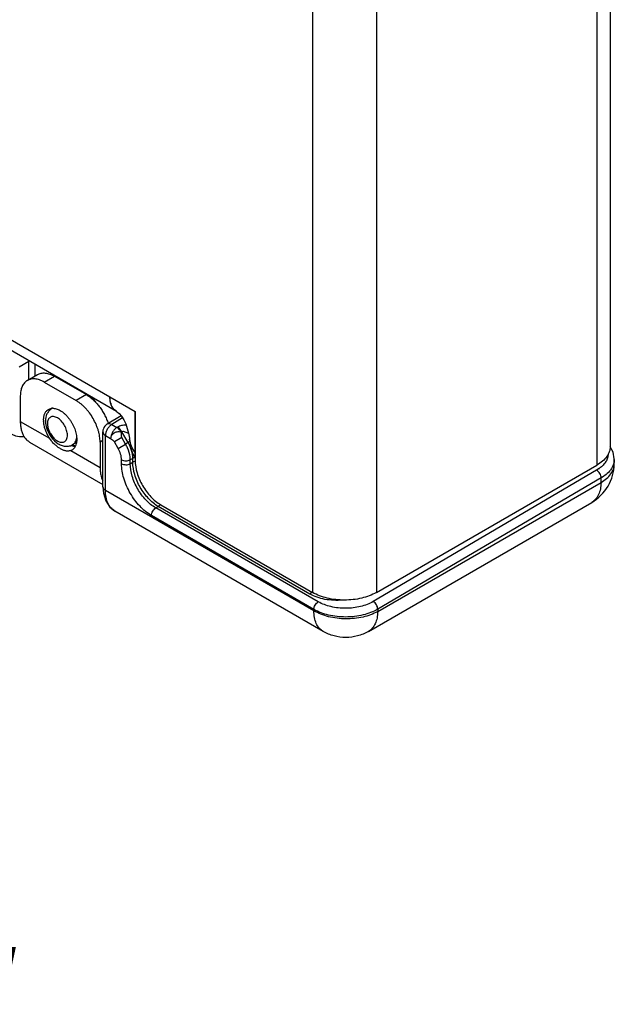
# Model space of a CAD drawing. Header units: inches. Extents: x 0 to 22, y 0 to 17.
# Tile 43 of 59: x 18.9 to 20.3, y 10.5 to 12.7. Entities that reach past the tile are written whole.
import ezdxf

# ---------------------------------------------------------------- set-up
doc = ezdxf.new("R2010")
doc.units = ezdxf.units.IN
doc.header["$LTSCALE"] = 1.21
doc.header["$MEASUREMENT"] = 0
doc.layers.get('0').update_dxf_attribs({"linetype": 'CONTINUOUS'})
for name, color, linetype in [('02___PRT_ALL_AXES', 7, 'CONTINUOUS'), ('03___PRT_ALL_CURVES', 7, 'CONTINUOUS'), ('DETAIL', 7, 'CONTINUOUS'), ('FEATURES', 7, 'CONTINUOUS')]:
    doc.layers.add(name, color=color, linetype=linetype)
doc.styles.get("Standard").update_dxf_attribs({"font": 'txt', "width": 0.8})

msp = doc.modelspace()

# ---------------------------------------------------------------- linework, layer by layer
at = {"color": 3, "linetype": 'CONTINUOUS'}
for p, q in [((19.5907, 14.0218), (19.5907, 11.4263)), ((19.7322, 14.0218), (19.7322, 11.4263)), ((20.2504, 12.746), (20.2504, 11.7494)), ((20.2211, 12.7242), (20.2211, 11.7086)), ((17.8018, 12.6331), (19.1976, 11.8272)), ((19.1562, 11.8274), (17.8162, 12.6011)), ((19.1976, 11.8272), (19.1976, 11.7186)), ((19.7322, 11.4263), (20.2211, 11.7086)), ((19.2542, 11.6206), (19.5907, 11.4263))]:
    msp.add_line(p, q, dxfattribs=at)
at = {"color": 7, "linetype": 'CONTINUOUS'}
for p, q in [((18.9403, 11.9257), (18.9618, 11.9383)), ((18.9628, 11.9391), (18.9618, 11.9386)), ((18.9631, 11.9389), (18.9618, 11.9383)), ((18.9618, 11.8977), (18.9618, 11.9383)), ((18.9758, 11.9058), (18.9758, 11.9315)), ((19.0139, 11.8341), (19.0124, 11.8332)), ((19.1663, 11.8177), (19.1357, 11.7991)), ((19.1698, 11.8128), (19.1458, 11.7982)), ((19.1458, 11.7982), (19.1571, 11.7917)), ((19.126, 11.6606), (19.126, 11.782)), ((19.1584, 11.7924), (19.1571, 11.7917)), ((19.1684, 11.7819), (19.1671, 11.7811)), ((19.1821, 11.7582), (19.1684, 11.7819)), ((19.0675, 11.7581), (19.0586, 11.7532)), ((19.1319, 11.7738), (19.1432, 11.7673)), ((19.1319, 11.6524), (19.1319, 11.7738)), ((19.168, 11.7695), (19.1515, 11.76)), ((19.1599, 11.7454), (19.1515, 11.76)), ((19.1599, 11.7454), (19.1764, 11.7549)), ((19.1764, 11.7549), (19.168, 11.7695)), ((19.1821, 11.7582), (19.1764, 11.7549)), ((19.1858, 11.7603), (19.1821, 11.7582)), ((19.0565, 11.7516), (19.0611, 11.75)), ((19.0609, 11.7521), (19.0587, 11.7532)), ((19.0652, 11.7508), (19.0609, 11.7521)), ((19.0611, 11.75), (19.0646, 11.7493)), ((19.1674, 11.7115), (19.1674, 11.7202)), ((19.1924, 11.7233), (19.1867, 11.7201)), ((19.1867, 11.7114), (19.1867, 11.7201)), ((19.1867, 11.7114), (19.1924, 11.7147)), ((19.1924, 11.7147), (19.1924, 11.7233)), ((20.2594, 11.7108), (20.2595, 11.7208)), ((20.2594, 11.7108), (20.2594, 11.7108)), ((20.2204, 11.697), (19.7254, 11.4062)), ((20.226, 11.7006), (20.2204, 11.697)), ((19.7351, 11.3843), (20.2301, 11.6701)), ((20.2303, 11.68), (19.7352, 11.3892)), ((20.2301, 11.6701), (20.2303, 11.68)), ((19.5937, 11.3858), (19.1319, 11.6524)), ((19.7144, 11.34), (20.2094, 11.6258)), ((19.6144, 11.34), (19.1524, 11.6067)), ((19.2434, 11.6135), (19.2489, 11.6167)), ((19.6034, 11.4056), (19.2434, 11.6135)), ((19.5847, 11.4228), (19.2489, 11.6167)), ((19.5938, 11.3888), (19.2337, 11.5967)), ((19.5938, 11.3888), (19.5937, 11.3858)), ((19.7352, 11.3892), (19.7351, 11.3843))]:
    msp.add_line(p, q, dxfattribs=at)
at = {"color": 3, "linetype": 'CONTINUOUS'}
for points in [[(19.1562, 11.8274), (19.1584, 11.8259), (19.1624, 11.8223), (19.1672, 11.8168), (19.1722, 11.809), (19.1767, 11.7995), (19.1802, 11.7894), (19.1829, 11.7789), (19.185, 11.7677), (19.1853, 11.7657)], [(19.1853, 11.7657), (19.1866, 11.7569), (19.1868, 11.7551)]]:
    msp.add_lwpolyline(points, dxfattribs=at)
at = {"color": 7, "linetype": 'CONTINUOUS'}
for points in [[(20.2595, 11.7207), (20.2595, 11.7226), (20.2568, 11.7367), (20.2502, 11.7486)], [(19.126, 11.6606), (19.1273, 11.6459), (19.1325, 11.629), (19.1416, 11.6154), (19.1524, 11.6067)]]:
    msp.add_lwpolyline(points, dxfattribs=at)
for centre, radius, start, end in [((19.0019, 11.9384), 0.0401, 178.3216, 180.1501), ((19.0373, 11.8623), 0.0365, 96.4748, 100.1443), ((19.0452, 11.8594), 0.0336, 95.8955, 97.7229), ((18.9895, 11.7681), 0.1429, 37.1876, 41.1355), ((18.9772, 11.76), 0.1594, 33.5789, 38.2271), ((19.0204, 11.82), 0.0154, 114.4073, 121.2446), ((19.0566, 11.8078), 0.0578, 192.7873, 193.419), ((19.0572, 11.8079), 0.0584, 193.4193, 194.2143), ((19.146, 11.782), 0.02, 141.1167, 180.0124), ((19.1017, 11.7119), 0.0862, 23.5221, 29.9233), ((19.0746, 11.795), 0.0471, 246.0539, 247.3935), ((20.1594, 11.7124), 0.1, 300.0015, 359.124), ((20.1858, 11.7571), 0.0694, 305.4218, 306.3992)]:
    msp.add_arc(centre, radius, start, end, dxfattribs=at)
at = {"color": 3, "linetype": 'CONTINUOUS'}
msp.add_arc((19.1819, 11.8559), 0.0399, 194.9415, 200.7054, dxfattribs=at)
at = {"color": 7, "linetype": 'CONTINUOUS'}
msp.add_ellipse((18.976, 11.8625), major_axis=(0.0507, 0.0862), ratio=0.582437, start_param=-3.922731, end_param=-2.699542, dxfattribs=at)
at = {"color": 3, "linetype": 'CONTINUOUS'}
for points, knots in [([(19.1562, 11.8274), (19.1539, 11.8287), (19.1496, 11.8324), (19.145, 11.8399), (19.1423, 11.8491), (19.1417, 11.8559), (19.1417, 11.8594)], [0, 0, 0, 0, 0.217772, 0.450952, 0.71022, 1, 1, 1, 1]), ([(19.1434, 11.8456), (19.1431, 11.8467), (19.1421, 11.8512), (19.1417, 11.8559), (19.1417, 11.8594)], [0, 0, 0, 0, 0.236857, 1, 1, 1, 1]), ([(19.1484, 11.8346), (19.148, 11.8352), (19.1465, 11.8374), (19.1454, 11.8399), (19.1446, 11.8418)], [0, 0, 0, 0, 0.241717, 1, 1, 1, 1]), ([(19.1976, 11.7361), (19.1942, 11.7403), (19.1888, 11.7499), (19.1862, 11.7604), (19.1853, 11.7657)], [0, 0, 0, 0, 0.502043, 1, 1, 1, 1]), ([(19.1976, 11.7259), (19.1945, 11.7301), (19.1897, 11.7396), (19.1875, 11.7499), (19.1868, 11.7551)], [0, 0, 0, 0, 0.499465, 1, 1, 1, 1]), ([(20.2504, 11.7494), (20.2504, 11.7456), (20.249, 11.7376), (20.2429, 11.7266), (20.2334, 11.7166), (20.2255, 11.7111), (20.2211, 11.7086)], [0, 0, 0, 0, 0.217789, 0.450919, 0.710319, 1, 1, 1, 1]), ([(19.1976, 11.7186), (19.1976, 11.7093), (19.2011, 11.6897), (19.2132, 11.6623), (19.2309, 11.638), (19.2461, 11.6252), (19.2542, 11.6206)], [0, 0, 0, 0, 0.237232, 0.499994, 0.762759, 1, 1, 1, 1]), ([(19.7322, 11.4263), (19.7221, 11.4205), (19.6988, 11.412), (19.6614, 11.408), (19.6241, 11.412), (19.6008, 11.4205), (19.5907, 11.4263)], [0, 0, 0, 0, 0.237238, 0.5, 0.762762, 1, 1, 1, 1])]:
    msp.add_open_spline(points, degree=3, knots=knots, dxfattribs=at)
at = {"color": 7, "linetype": 'CONTINUOUS'}
for points, knots in [([(19.0124, 11.8332), (19.0102, 11.8319), (19.0062, 11.8285), (19.0004, 11.8196), (18.9989, 11.8115), (18.9989, 11.8062)], [0, 0, 0, 0, 0.248484, 0.496634, 1, 1, 1, 1]), ([(18.9989, 11.8062), (18.9989, 11.8053), (18.9991, 11.8015), (18.9996, 11.7978), (19.0003, 11.795)], [0, 0, 0, 0, 0.243915, 1, 1, 1, 1]), ([(19.0475, 11.7746), (19.0475, 11.7783), (19.0461, 11.7859), (19.0414, 11.7966), (19.0345, 11.8061), (19.0273, 11.8121), (19.0213, 11.8149), (19.0171, 11.816), (19.0132, 11.8159), (19.0097, 11.8146), (19.0068, 11.8122), (19.004, 11.8075), (19.0033, 11.8031), (19.0033, 11.8001)], [0, 0, 0, 0, 0.138346, 0.291579, 0.444828, 0.583166, 0.64366, 0.697777, 0.74645, 0.791907, 0.837364, 0.886024, 1, 1, 1, 1]), ([(19.0033, 11.8001), (19.0033, 11.7972), (19.0042, 11.7911), (19.0075, 11.7822), (19.0124, 11.7738), (19.0186, 11.7667), (19.0254, 11.7615), (19.0324, 11.7587), (19.039, 11.7588), (19.0425, 11.7612), (19.0438, 11.7626)], [0, 0, 0, 0, 0.132701, 0.27913, 0.43023, 0.575893, 0.707213, 0.818903, 0.912639, 1, 1, 1, 1]), ([(19.1458, 11.7982), (19.1438, 11.797), (19.1401, 11.7938), (19.1357, 11.7878), (19.1327, 11.781), (19.1319, 11.7761), (19.1319, 11.7738)], [0, 0, 0, 0, 0.238308, 0.501085, 0.763267, 1, 1, 1, 1]), ([(19.1458, 11.7982), (19.1441, 11.7991), (19.1407, 11.8005), (19.137, 11.7999), (19.1357, 11.7991)], [0, 0, 0, 0, 0.552963, 1, 1, 1, 1]), ([(19.0006, 11.7936), (19.0023, 11.7867), (19.0082, 11.7737), (19.0198, 11.7604), (19.0312, 11.7532), (19.0404, 11.7501), (19.0499, 11.7497), (19.0559, 11.7517), (19.0586, 11.7532)], [0, 0, 0, 0, 0.265645, 0.526848, 0.649683, 0.767771, 0.883918, 1, 1, 1, 1]), ([(19.126, 11.782), (19.126, 11.7804), (19.1274, 11.777), (19.1302, 11.7748), (19.1319, 11.7738)], [0, 0, 0, 0, 0.449192, 1, 1, 1, 1]), ([(19.1571, 11.7917), (19.1551, 11.7905), (19.1514, 11.7873), (19.147, 11.7812), (19.1441, 11.7744), (19.1432, 11.7696), (19.1432, 11.7673)], [0, 0, 0, 0, 0.238326, 0.501098, 0.763273, 1, 1, 1, 1]), ([(19.1671, 11.7811), (19.1658, 11.7812), (19.1632, 11.7819), (19.1591, 11.7822), (19.155, 11.7812), (19.15, 11.779), (19.1451, 11.7747), (19.1432, 11.7697), (19.1432, 11.7673)], [0, 0, 0, 0, 0.12455, 0.255871, 0.38993, 0.523539, 0.774946, 1, 1, 1, 1]), ([(19.1671, 11.7811), (19.1664, 11.7822), (19.1638, 11.7863), (19.1602, 11.7899), (19.1571, 11.7917)], [0, 0, 0, 0, 0.267287, 1, 1, 1, 1]), ([(19.1776, 11.797), (19.1741, 11.7969), (19.1675, 11.7962), (19.1611, 11.794), (19.1584, 11.7924)], [0, 0, 0, 0, 0.523119, 1, 1, 1, 1]), ([(19.1684, 11.7819), (19.1677, 11.783), (19.165, 11.787), (19.1615, 11.7906), (19.1584, 11.7924)], [0, 0, 0, 0, 0.267282, 1, 1, 1, 1]), ([(19.1671, 11.7811), (19.1669, 11.7792), (19.1662, 11.7753), (19.167, 11.7712), (19.168, 11.7695)], [0, 0, 0, 0, 0.496868, 1, 1, 1, 1]), ([(19.1831, 11.7781), (19.1808, 11.7795), (19.1772, 11.7814), (19.1721, 11.7827), (19.1694, 11.7825), (19.1684, 11.7819)], [0, 0, 0, 0, 0.514212, 0.768789, 1, 1, 1, 1]), ([(19.0438, 11.7626), (19.0444, 11.7633), (19.0468, 11.7669), (19.0475, 11.7713), (19.0475, 11.7746)], [0, 0, 0, 0, 0.222465, 1, 1, 1, 1]), ([(19.0586, 11.7532), (19.0612, 11.7546), (19.0659, 11.7595), (19.0677, 11.7658), (19.0681, 11.7692)], [0, 0, 0, 0, 0.461577, 1, 1, 1, 1]), ([(19.1432, 11.7673), (19.1447, 11.7664), (19.1479, 11.7644), (19.1505, 11.7617), (19.1515, 11.76)], [0, 0, 0, 0, 0.485631, 1, 1, 1, 1]), ([(19.1924, 11.7233), (19.1924, 11.7291), (19.1903, 11.7413), (19.1853, 11.7526), (19.1821, 11.7582)], [0, 0, 0, 0, 0.474529, 1, 1, 1, 1]), ([(19.1674, 11.7202), (19.1674, 11.7244), (19.1658, 11.7332), (19.1622, 11.7414), (19.1599, 11.7454)], [0, 0, 0, 0, 0.474421, 1, 1, 1, 1]), ([(19.1867, 11.7201), (19.1867, 11.7222), (19.1861, 11.7312), (19.1835, 11.74), (19.1807, 11.7463)], [0, 0, 0, 0, 0.231107, 1, 1, 1, 1]), ([(20.2457, 11.7328), (20.2457, 11.73), (20.2449, 11.7241), (20.2411, 11.7157), (20.235, 11.7079), (20.2298, 11.7034), (20.227, 11.7013)], [0, 0, 0, 0, 0.224483, 0.460696, 0.71756, 1, 1, 1, 1]), ([(19.1674, 11.7202), (19.1703, 11.7185), (19.1771, 11.7172), (19.1838, 11.7185), (19.1867, 11.7201)], [0, 0, 0, 0, 0.498873, 1, 1, 1, 1]), ([(19.1674, 11.7115), (19.1703, 11.7099), (19.1771, 11.7086), (19.1838, 11.7098), (19.1867, 11.7114)], [0, 0, 0, 0, 0.498873, 1, 1, 1, 1]), ([(19.2337, 11.5967), (19.2243, 11.6021), (19.2065, 11.6171), (19.1857, 11.6455), (19.1715, 11.6778), (19.1674, 11.7007), (19.1674, 11.7115)], [0, 0, 0, 0, 0.237183, 0.499994, 0.762811, 1, 1, 1, 1]), ([(19.2434, 11.6135), (19.2353, 11.6181), (19.2201, 11.6309), (19.2023, 11.6551), (19.1902, 11.6826), (19.1867, 11.7022), (19.1867, 11.7114)], [0, 0, 0, 0, 0.237316, 0.500087, 0.762814, 1, 1, 1, 1]), ([(19.1975, 11.7251), (19.1971, 11.725), (19.1953, 11.7246), (19.1936, 11.724), (19.1924, 11.7233)], [0, 0, 0, 0, 0.264764, 1, 1, 1, 1]), ([(19.1978, 11.7165), (19.1973, 11.7164), (19.1954, 11.716), (19.1936, 11.7154), (19.1924, 11.7147)], [0, 0, 0, 0, 0.265022, 1, 1, 1, 1]), ([(19.2489, 11.6167), (19.2409, 11.6213), (19.2258, 11.6341), (19.2081, 11.6584), (19.1959, 11.6859), (19.1925, 11.7054), (19.1924, 11.7147)], [0, 0, 0, 0, 0.237037, 0.499901, 0.76282, 1, 1, 1, 1]), ([(20.2301, 11.6701), (20.2345, 11.6726), (20.2424, 11.6781), (20.2518, 11.688), (20.2579, 11.6991), (20.2593, 11.707), (20.2594, 11.7108)], [0, 0, 0, 0, 0.287779, 0.54649, 0.78047, 1, 1, 1, 1]), ([(20.2584, 11.7125), (20.2582, 11.7117), (20.2573, 11.7088), (20.2561, 11.706), (20.255, 11.7039)], [0, 0, 0, 0, 0.245006, 1, 1, 1, 1]), ([(20.2303, 11.68), (20.2303, 11.6833), (20.228, 11.69), (20.2234, 11.6953), (20.2204, 11.697)], [0, 0, 0, 0, 0.498263, 1, 1, 1, 1]), ([(20.255, 11.7039), (20.2538, 11.7016), (20.2474, 11.6919), (20.238, 11.6845), (20.2303, 11.68)], [0, 0, 0, 0, 0.226591, 1, 1, 1, 1]), ([(20.2301, 11.6701), (20.23, 11.6652), (20.2292, 11.6559), (20.2252, 11.6431), (20.2187, 11.6327), (20.2126, 11.6276), (20.2094, 11.6258)], [0, 0, 0, 0, 0.28876, 0.547686, 0.781254, 1, 1, 1, 1]), ([(19.126, 11.6606), (19.126, 11.659), (19.1274, 11.6555), (19.1302, 11.6534), (19.1319, 11.6524)], [0, 0, 0, 0, 0.449251, 1, 1, 1, 1]), ([(19.1524, 11.6067), (19.1492, 11.6086), (19.143, 11.6138), (19.1365, 11.6245), (19.1327, 11.6377), (19.1319, 11.6473), (19.1319, 11.6524)], [0, 0, 0, 0, 0.21713, 0.450151, 0.709663, 1, 1, 1, 1]), ([(19.2337, 11.5967), (19.2337, 11.6), (19.236, 11.6066), (19.2405, 11.6118), (19.2434, 11.6135)], [0, 0, 0, 0, 0.499427, 1, 1, 1, 1]), ([(19.2537, 11.6209), (19.2533, 11.6205), (19.2519, 11.6189), (19.2503, 11.6175), (19.2489, 11.6167)], [0, 0, 0, 0, 0.266031, 1, 1, 1, 1]), ([(19.5894, 11.427), (19.589, 11.4265), (19.5876, 11.425), (19.586, 11.4236), (19.5847, 11.4228)], [0, 0, 0, 0, 0.265967, 1, 1, 1, 1]), ([(19.6574, 11.4095), (19.6444, 11.4082), (19.6192, 11.4091), (19.5949, 11.4169), (19.5847, 11.4228)], [0, 0, 0, 0, 0.524713, 1, 1, 1, 1]), ([(19.5938, 11.3888), (19.5938, 11.3921), (19.596, 11.3987), (19.6006, 11.404), (19.6034, 11.4056)], [0, 0, 0, 0, 0.499427, 1, 1, 1, 1]), ([(19.7254, 11.4062), (19.7167, 11.4012), (19.6966, 11.3937), (19.6644, 11.39), (19.6322, 11.3934), (19.6121, 11.4007), (19.6034, 11.4056)], [0, 0, 0, 0, 0.237716, 0.500565, 0.763104, 1, 1, 1, 1]), ([(19.7352, 11.3892), (19.7352, 11.3926), (19.7329, 11.3992), (19.7283, 11.4046), (19.7254, 11.4062)], [0, 0, 0, 0, 0.498263, 1, 1, 1, 1]), ([(19.7351, 11.3843), (19.7251, 11.3785), (19.7017, 11.3702), (19.6644, 11.3664), (19.627, 11.3709), (19.6037, 11.3798), (19.5937, 11.3858)], [0, 0, 0, 0, 0.23668, 0.498901, 0.76172, 1, 1, 1, 1]), ([(19.6144, 11.34), (19.6111, 11.3419), (19.605, 11.3471), (19.5984, 11.3578), (19.5945, 11.371), (19.5937, 11.3807), (19.5937, 11.3858)], [0, 0, 0, 0, 0.217778, 0.45094, 0.710232, 1, 1, 1, 1]), ([(19.7352, 11.3892), (19.7252, 11.3834), (19.7019, 11.3747), (19.6645, 11.3705), (19.6271, 11.3745), (19.6038, 11.383), (19.5938, 11.3888)], [0, 0, 0, 0, 0.237566, 0.500334, 0.76292, 1, 1, 1, 1]), ([(19.7351, 11.3843), (19.7351, 11.3794), (19.7342, 11.3701), (19.7302, 11.3573), (19.7237, 11.3469), (19.7177, 11.3418), (19.7144, 11.34)], [0, 0, 0, 0, 0.288757, 0.547682, 0.781253, 1, 1, 1, 1]), ([(19.7144, 11.34), (19.7069, 11.3356), (19.6906, 11.3289), (19.6644, 11.3254), (19.6383, 11.3289), (19.622, 11.3356), (19.6144, 11.34)], [0, 0, 0, 0, 0.249976, 0.499981, 0.749998, 1, 1, 1, 1])]:
    msp.add_open_spline(points, degree=3, knots=knots, dxfattribs=at)
at = {"color": 3, "linetype": 'CONTINUOUS'}
for points in [[(19.1516, 11.8309), (19.1504, 11.832), (19.1493, 11.8333), (19.1484, 11.8346)], [(19.1562, 11.8274), (19.1545, 11.8284), (19.153, 11.8295), (19.1516, 11.8309)]]:
    msp.add_open_spline(points, degree=3, dxfattribs=at)
at = {"color": 7, "linetype": 'CONTINUOUS'}
for points in [[(19.1357, 11.7991), (19.1337, 11.7979), (19.1319, 11.7963), (19.1305, 11.7946)], [(20.2595, 11.7207), (20.2595, 11.7179), (20.2591, 11.7151), (20.2584, 11.7125)]]:
    msp.add_open_spline(points, degree=3, dxfattribs=at)
at = {"layer": '02___PRT_ALL_AXES', "color": 7, "linetype": 'CONTINUOUS'}
for p, q in [((18.9431, 11.8052), (19.008, 11.7677)), ((18.9638, 11.7594), (19.126, 11.6657)), ((19.0575, 11.7418), (19.055, 11.7406)), ((19.055, 11.7406), (19.1199, 11.7031))]:
    msp.add_line(p, q, dxfattribs=at)
for centre, radius, start, end in [((19.0149, 11.8139), 0.0204, 95.0884, 97.6954), ((19.015, 11.8132), 0.0211, 93.1345, 95.0968), ((19.015, 11.8118), 0.0225, 87.5242, 93.1185), ((19.0457, 11.808), 0.051, 180.0232, 182.3518), ((19.0435, 11.7609), 0.0241, 330.0322, 335.1794)]:
    msp.add_arc(centre, radius, start, end, dxfattribs=at)
for points, knots in [([(18.9947, 11.808), (18.9947, 11.8094), (18.9948, 11.812), (18.9953, 11.8158), (18.9962, 11.8194), (18.9974, 11.8226), (18.9989, 11.8255), (19.0008, 11.8281), (19.003, 11.8302), (19.0046, 11.8313), (19.0055, 11.8318)], [0, 0, 0, 0, 0.148402, 0.2894, 0.422749, 0.54868, 0.668014, 0.781928, 0.89198, 1, 1, 1, 1]), ([(19.0055, 11.8318), (19.0065, 11.8324), (19.0087, 11.8334), (19.011, 11.8339), (19.0122, 11.8341)], [0, 0, 0, 0, 0.493538, 1, 1, 1, 1]), ([(19.016, 11.8342), (19.0174, 11.8342), (19.0204, 11.8338), (19.0249, 11.8325), (19.0295, 11.8305), (19.0341, 11.8278), (19.0386, 11.8244), (19.0431, 11.8205), (19.0473, 11.8161), (19.0513, 11.8112), (19.055, 11.8059), (19.0584, 11.8003), (19.0613, 11.7946), (19.0638, 11.7887), (19.0657, 11.7827), (19.0672, 11.7769), (19.068, 11.7712), (19.0682, 11.7674), (19.0682, 11.7656)], [0, 0, 0, 0, 0.046599, 0.096658, 0.150405, 0.207816, 0.268667, 0.332564, 0.398997, 0.467351, 0.536959, 0.607103, 0.677053, 0.746072, 0.813465, 0.878632, 0.941003, 1, 1, 1, 1]), ([(19.008, 11.7677), (19.007, 11.7692), (19.0051, 11.7723), (19.0026, 11.777), (19.0004, 11.7819), (18.9985, 11.7868), (18.997, 11.7917), (18.9958, 11.7965), (18.9951, 11.8013), (18.9948, 11.8044), (18.9947, 11.806)], [0, 0, 0, 0, 0.131481, 0.263031, 0.393493, 0.521942, 0.647551, 0.769562, 0.88728, 1, 1, 1, 1]), ([(19.055, 11.7406), (19.0541, 11.7403), (19.0525, 11.7398), (19.0498, 11.7394), (19.047, 11.7394), (19.0442, 11.7398), (19.0412, 11.7405), (19.0382, 11.7416), (19.0351, 11.7429), (19.0319, 11.7446), (19.0287, 11.7466), (19.0244, 11.7497), (19.0191, 11.7542), (19.0131, 11.7605), (19.0096, 11.7652), (19.008, 11.7677)], [0, 0, 0, 0, 0.045381, 0.091382, 0.138884, 0.188635, 0.241197, 0.296887, 0.355849, 0.41805, 0.483346, 0.551481, 0.694896, 0.845404, 1, 1, 1, 1]), ([(19.0676, 11.758), (19.0675, 11.7573), (19.0669, 11.7549), (19.0661, 11.7524), (19.0653, 11.7507)], [0, 0, 0, 0, 0.261842, 1, 1, 1, 1]), ([(19.0682, 11.7656), (19.0682, 11.7643), (19.0681, 11.7617), (19.0678, 11.7592), (19.0676, 11.758)], [0, 0, 0, 0, 0.512395, 1, 1, 1, 1]), ([(19.0643, 11.7488), (19.0639, 11.7481), (19.063, 11.7466), (19.0613, 11.7447), (19.0595, 11.7431), (19.0582, 11.7422), (19.0575, 11.7418)], [0, 0, 0, 0, 0.260044, 0.511644, 0.757367, 1, 1, 1, 1])]:
    msp.add_open_spline(points, degree=3, knots=knots, dxfattribs=at)
at = {"layer": '03___PRT_ALL_CURVES', "color": 40, "linetype": 'CONTINUOUS'}
msp.add_line((19.1976, 11.7259), (19.1976, 11.8272), dxfattribs=at)
for points, knots in [([(19.1437, 11.8446), (19.1436, 11.8449), (19.1435, 11.8453), (19.1434, 11.8458), (19.1433, 11.8462), (19.1432, 11.8464), (19.1432, 11.8466), (19.1431, 11.8467), (19.1431, 11.8468), (19.1431, 11.8469), (19.1431, 11.847), (19.143, 11.8471), (19.143, 11.8473), (19.1429, 11.8476), (19.1429, 11.848), (19.1428, 11.8484), (19.1427, 11.8488), (19.1426, 11.849), (19.1426, 11.8491), (19.1426, 11.8492), (19.1426, 11.8493), (19.1426, 11.8494), (19.1425, 11.8496), (19.1425, 11.8499), (19.1424, 11.8502), (19.1424, 11.8506), (19.1423, 11.8509), (19.1423, 11.8511), (19.1423, 11.8513), (19.1422, 11.8514), (19.1422, 11.8515), (19.1422, 11.8515), (19.1422, 11.8516), (19.1422, 11.8517), (19.1422, 11.8518), (19.1422, 11.852), (19.1421, 11.8523), (19.1421, 11.8526), (19.1421, 11.853), (19.142, 11.8534), (19.142, 11.8538), (19.142, 11.854), (19.1419, 11.8541), (19.1419, 11.8542), (19.1419, 11.8543), (19.1419, 11.8544), (19.1419, 11.8546), (19.1419, 11.8549), (19.1419, 11.8554), (19.1418, 11.8558), (19.1418, 11.8561), (19.1418, 11.8563), (19.1418, 11.8565), (19.1418, 11.8566), (19.1418, 11.8566), (19.1418, 11.8567), (19.1418, 11.8568), (19.1418, 11.8569), (19.1418, 11.8571), (19.1418, 11.8573), (19.1418, 11.8576), (19.1418, 11.858), (19.1417, 11.8586), (19.1417, 11.8591), (19.1417, 11.8594)], [0, 0, 0, 0, 0.0625, 0.09375, 0.125, 0.140625, 0.15625, 0.164062, 0.167969, 0.171875, 0.179688, 0.1875, 0.203125, 0.21875, 0.25, 0.28125, 0.3125, 0.320312, 0.328125, 0.332031, 0.335938, 0.34375, 0.359375, 0.375, 0.40625, 0.4375, 0.453125, 0.46875, 0.484375, 0.492188, 0.496094, 0.5, 0.503906, 0.507812, 0.515625, 0.53125, 0.546875, 0.5625, 0.59375, 0.625, 0.640625, 0.65625, 0.664062, 0.667969, 0.671875, 0.679688, 0.6875, 0.71875, 0.75, 0.78125, 0.796875, 0.8125, 0.820312, 0.828125, 0.832031, 0.835938, 0.839844, 0.84375, 0.859375, 0.875, 0.890625, 0.90625, 0.9375, 1, 1, 1, 1]), ([(19.1466, 11.8374), (19.1466, 11.8375), (19.1465, 11.8377), (19.1463, 11.838), (19.1463, 11.8381), (19.1462, 11.8382), (19.1462, 11.8383), (19.1461, 11.8384), (19.1461, 11.8384), (19.1461, 11.8384), (19.1461, 11.8385), (19.146, 11.8386), (19.146, 11.8388), (19.1458, 11.839), (19.1457, 11.8392), (19.1457, 11.8394), (19.1456, 11.8395), (19.1455, 11.8397), (19.1454, 11.8399), (19.1453, 11.8402), (19.1452, 11.8405), (19.1451, 11.8406), (19.1451, 11.8407), (19.145, 11.8408), (19.145, 11.841), (19.1448, 11.8413), (19.1447, 11.8416), (19.1446, 11.8418), (19.1446, 11.842), (19.1445, 11.8422), (19.1444, 11.8425), (19.1443, 11.8428), (19.1442, 11.843), (19.1442, 11.8431), (19.1441, 11.8432), (19.1441, 11.8432), (19.1441, 11.8433), (19.1441, 11.8434), (19.144, 11.8436), (19.1439, 11.8438), (19.1438, 11.8442), (19.1437, 11.8444), (19.1437, 11.8446)], [0, 0, 0, 0, 0.0625, 0.09375, 0.125, 0.140625, 0.15625, 0.164062, 0.167969, 0.171875, 0.179688, 0.1875, 0.21875, 0.25, 0.28125, 0.3125, 0.328125, 0.34375, 0.375, 0.4375, 0.46875, 0.484375, 0.5, 0.515625, 0.53125, 0.5625, 0.625, 0.65625, 0.671875, 0.6875, 0.75, 0.78125, 0.8125, 0.820312, 0.828125, 0.835938, 0.84375, 0.859375, 0.875, 0.90625, 0.9375, 1, 1, 1, 1]), ([(19.1494, 11.8332), (19.1494, 11.8333), (19.1493, 11.8334), (19.1492, 11.8336), (19.1491, 11.8337), (19.1491, 11.8337), (19.149, 11.8338), (19.149, 11.8338), (19.149, 11.8338), (19.1489, 11.8339), (19.1489, 11.8339), (19.1488, 11.834), (19.1487, 11.8342), (19.1486, 11.8343), (19.1485, 11.8344), (19.1485, 11.8345), (19.1485, 11.8345), (19.1484, 11.8346), (19.1484, 11.8346), (19.1484, 11.8346), (19.1483, 11.8347), (19.1483, 11.8348), (19.1482, 11.8349), (19.1481, 11.835), (19.1481, 11.8351), (19.148, 11.8351), (19.148, 11.8352), (19.148, 11.8352), (19.148, 11.8352), (19.1479, 11.8353), (19.1478, 11.8354), (19.1477, 11.8356), (19.1477, 11.8357), (19.1476, 11.8358), (19.1476, 11.8359), (19.1475, 11.8359), (19.1475, 11.8359), (19.1475, 11.836), (19.1475, 11.836), (19.1474, 11.8361), (19.1473, 11.8363), (19.1473, 11.8364), (19.1472, 11.8364), (19.1472, 11.8365), (19.1472, 11.8365), (19.1471, 11.8366), (19.1471, 11.8366), (19.1471, 11.8366), (19.1471, 11.8366), (19.147, 11.8367), (19.147, 11.8368), (19.1469, 11.8369), (19.1468, 11.8372), (19.1467, 11.8373), (19.1466, 11.8374)], [0, 0, 0, 0, 0.0625, 0.09375, 0.125, 0.140625, 0.15625, 0.164062, 0.171875, 0.179688, 0.1875, 0.21875, 0.25, 0.28125, 0.3125, 0.320312, 0.328125, 0.335938, 0.34375, 0.359375, 0.375, 0.40625, 0.4375, 0.46875, 0.484375, 0.492188, 0.5, 0.507812, 0.515625, 0.53125, 0.5625, 0.59375, 0.625, 0.640625, 0.65625, 0.664062, 0.671875, 0.679688, 0.6875, 0.71875, 0.75, 0.78125, 0.796875, 0.8125, 0.820312, 0.828125, 0.832031, 0.835938, 0.84375, 0.859375, 0.875, 0.90625, 0.9375, 1, 1, 1, 1]), ([(19.1562, 11.8274), (19.1561, 11.8275), (19.1559, 11.8276), (19.1556, 11.8278), (19.1554, 11.8279), (19.1552, 11.828), (19.1551, 11.828), (19.1551, 11.8281), (19.155, 11.8281), (19.155, 11.8281), (19.1549, 11.8282), (19.1548, 11.8283), (19.1547, 11.8284), (19.1544, 11.8286), (19.1542, 11.8287), (19.154, 11.8288), (19.1539, 11.8289), (19.1538, 11.829), (19.1538, 11.829), (19.1538, 11.829), (19.1537, 11.8291), (19.1536, 11.8291), (19.1535, 11.8293), (19.1533, 11.8294), (19.1531, 11.8295), (19.153, 11.8296), (19.1529, 11.8297), (19.1528, 11.8298), (19.1527, 11.8298), (19.1527, 11.8299), (19.1527, 11.8299), (19.1526, 11.8299), (19.1526, 11.83), (19.1525, 11.83), (19.1525, 11.8301), (19.1523, 11.8302), (19.1522, 11.8303), (19.152, 11.8305), (19.1518, 11.8307), (19.1517, 11.8308), (19.1516, 11.8309), (19.1515, 11.8309), (19.1515, 11.831), (19.1514, 11.831), (19.1513, 11.8311), (19.1512, 11.8313), (19.151, 11.8315), (19.1508, 11.8317), (19.1507, 11.8318), (19.1506, 11.8319), (19.1505, 11.832), (19.1505, 11.832), (19.1505, 11.832), (19.1504, 11.8321), (19.1503, 11.8322), (19.1502, 11.8323), (19.15, 11.8325), (19.1498, 11.8328), (19.1496, 11.8331), (19.1494, 11.8332)], [0, 0, 0, 0, 0.0625, 0.09375, 0.125, 0.140625, 0.15625, 0.164062, 0.167969, 0.171875, 0.179688, 0.1875, 0.21875, 0.25, 0.28125, 0.3125, 0.320312, 0.328125, 0.332031, 0.335938, 0.34375, 0.359375, 0.375, 0.40625, 0.4375, 0.453125, 0.46875, 0.484375, 0.492188, 0.496094, 0.5, 0.503906, 0.507812, 0.515625, 0.53125, 0.546875, 0.5625, 0.59375, 0.625, 0.640625, 0.65625, 0.664062, 0.671875, 0.679688, 0.6875, 0.71875, 0.75, 0.78125, 0.8125, 0.820312, 0.828125, 0.832031, 0.835938, 0.84375, 0.859375, 0.875, 0.90625, 0.9375, 1, 1, 1, 1])]:
    msp.add_open_spline(points, degree=3, knots=knots, dxfattribs=at)
at = {"layer": 'FEATURES', "color": 7, "linetype": 'CONTINUOUS'}
for p, q in [((18.9586, 11.8958), (18.9812, 11.9089)), ((18.9961, 11.8921), (19.0187, 11.9052)), ((18.9961, 11.8921), (19.0668, 11.8513)), ((19.0187, 11.9052), (19.0895, 11.8644)), ((19.0895, 11.8644), (19.0668, 11.8513)), ((18.9431, 11.8615), (18.9431, 11.8052)), ((19.126, 11.763), (19.1199, 11.7594)), ((19.1199, 11.7594), (19.1199, 11.7031))]:
    msp.add_line(p, q, dxfattribs=at)
for points, knots in [([(18.9812, 11.9089), (18.9825, 11.9096), (18.9851, 11.9108), (18.9893, 11.912), (18.9938, 11.9125), (18.9985, 11.9123), (19.0035, 11.9115), (19.0085, 11.91), (19.0137, 11.9079), (19.017, 11.9062), (19.0187, 11.9052)], [0, 0, 0, 0, 0.10801, 0.218057, 0.331993, 0.451351, 0.577271, 0.710487, 0.851412, 1, 1, 1, 1]), ([(18.9586, 11.8958), (18.9574, 11.8951), (18.955, 11.8935), (18.9519, 11.8904), (18.9492, 11.8868), (18.947, 11.8826), (18.9452, 11.8779), (18.944, 11.8728), (18.9432, 11.8673), (18.9431, 11.8635), (18.9431, 11.8615)], [0, 0, 0, 0, 0.108013, 0.218062, 0.332, 0.451359, 0.577278, 0.710493, 0.851415, 1, 1, 1, 1]), ([(18.9961, 11.8921), (18.9944, 11.8931), (18.991, 11.8949), (18.9859, 11.897), (18.9808, 11.8985), (18.9759, 11.8993), (18.9712, 11.8994), (18.9667, 11.8989), (18.9625, 11.8978), (18.9598, 11.8966), (18.9586, 11.8958)], [0, 0, 0, 0, 0.148588, 0.289513, 0.422729, 0.548649, 0.668007, 0.781943, 0.89199, 1, 1, 1, 1]), ([(19.0895, 11.8644), (19.0921, 11.8629), (19.0972, 11.8594), (19.1046, 11.8533), (19.1117, 11.8461), (19.1183, 11.8381), (19.1243, 11.8294), (19.1296, 11.8202), (19.1342, 11.8106), (19.1366, 11.804), (19.1377, 11.8007)], [0, 0, 0, 0, 0.11096, 0.22878, 0.352302, 0.480085, 0.610501, 0.741804, 0.872219, 1, 1, 1, 1]), ([(19.1199, 11.7594), (19.1199, 11.7615), (19.1197, 11.7657), (19.1189, 11.7721), (19.1176, 11.7786), (19.1159, 11.7853), (19.1136, 11.792), (19.1101, 11.801), (19.1046, 11.8118), (19.0979, 11.8221), (19.0919, 11.8296), (19.0872, 11.8349), (19.0823, 11.8398), (19.0773, 11.8442), (19.0721, 11.848), (19.0686, 11.8503), (19.0668, 11.8513)], [0, 0, 0, 0, 0.055836, 0.114192, 0.174797, 0.237374, 0.301576, 0.367026, 0.499994, 0.632963, 0.698414, 0.762618, 0.825196, 0.885803, 0.944162, 1, 1, 1, 1]), ([(18.9431, 11.8052), (18.9431, 11.802), (18.9434, 11.7957), (18.9447, 11.7881), (18.9463, 11.7825), (18.9482, 11.7774), (18.95, 11.7738), (18.9514, 11.7716)], [0, 0, 0, 0, 0.276088, 0.534395, 0.656909, 0.775186, 1, 1, 1, 1]), ([(18.9514, 11.7716), (18.9522, 11.7703), (18.9539, 11.7679), (18.9569, 11.7646), (18.9602, 11.7617), (18.9626, 11.7601), (18.9638, 11.7594)], [0, 0, 0, 0, 0.258766, 0.510152, 0.756403, 1, 1, 1, 1]), ([(19.1199, 11.7031), (19.1199, 11.7003), (19.1201, 11.695), (19.1215, 11.6849), (19.1238, 11.6778), (19.1259, 11.6736)], [0, 0, 0, 0, 0.272335, 0.529912, 1, 1, 1, 1])]:
    msp.add_open_spline(points, degree=3, knots=knots, dxfattribs=at)

# ---------------------------------------------------------------- texts
at = {"layer": 'DETAIL', "color": 2, "linetype": 'CONTINUOUS', "insert": (17.812, 10.6414), "char_height": 0.125, "width": 1.4, "attachment_point": 1, "line_spacing_factor": 0.9}
msp.add_mtext('ISOMETRIC VIEW', dxfattribs=at)

doc.saveas('drawing.dxf')
